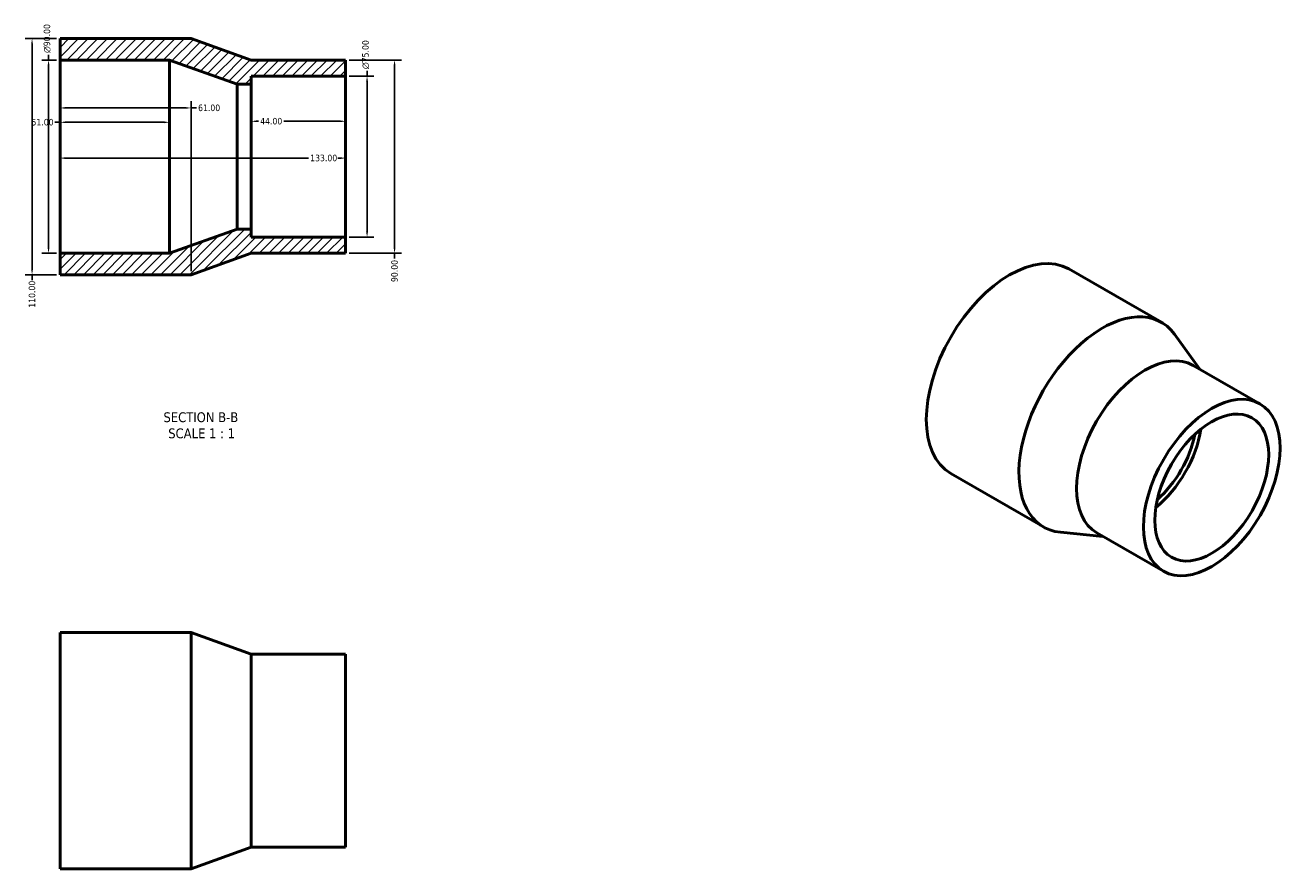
# Model space of a CAD drawing. Header units: millimetres. Extents: x -6 to 924, y -58 to 1027.
# Tile 2 of 2: x 336 to 924, y 634 to 1027. Entities that reach past the tile are written whole.
import ezdxf

# ---------------------------------------------------------------- set-up
doc = ezdxf.new("R2010")
doc.units = ezdxf.units.MM
for name, color, linetype, lineweight in [('Dimension (ANSI)', 7, 'Continuous', 25), ('Hatch (ANSI)', 7, 'Continuous', 18), ('Symbol (ANSI)', 7, 'Continuous', 25), ('Visible (ANSI)', 7, 'Continuous', 50)]:
    doc.layers.add(name, color=color, linetype=linetype, lineweight=lineweight)
doc.styles.add('Label Text (ANSI)', font='tahoma.ttf')
doc.styles.add('Note Text (ANSI)', font='tahoma.ttf')
doc.dimstyles.new('Default - mm (ANSI)', dxfattribs={"dimtxt": 3.048, "dimasz": 2.5, "dimexe": 3.175, "dimexo": 1.6002, "dimgap": 0.8, "dimtad": 0, "dimtoh": 1, "dimrnd": 1e-08, "dimzin": 4, "dimdsep": 46, "dimtxsty": 'Note Text (ANSI)', "dimcen": 0.09, "dimdle": 10, "dimclrd": 256, "dimclre": 256, "dimclrt": 256, "dimadec": 1, "dimazin": 1, "dimtfac": 1, "dimtofl": 0, "dimtmove": 0, "dimatfit": 3, "dimfxl": 1, "dimtolj": 1, "dimtzin": 4, "dimlwd": -1, "dimlwe": -1, "dimarcsym": 0})

# ---------------------------------------------------------------- blocks, each defined once
blk = doc.blocks.new('*D7')
at = {"layer": 'Defpoints', "color": 0, "transparency": 16777216}
for p in [(352.53, 966.23), (485.53, 966.23), (485.53, 965.56)]:
    blk.add_point(p, dxfattribs=at)
at = {"layer": 'Dimension (ANSI)', "transparency": 16777216}
for p, q in [((355.03, 965.56), (468.24, 965.56)), ((483.03, 965.56), (481.92, 965.56))]:
    blk.add_line(p, q, dxfattribs=at)
for points in [[(355.03, 965.97), (355.03, 965.14), (352.53, 965.56)], [(483.03, 965.97), (483.03, 965.14), (485.53, 965.56)]]:
    blk.add_solid(points, dxfattribs=at)
at = {"layer": 'Dimension (ANSI)', "transparency": 16777216, "insert": (469.04, 967.15), "char_height": 3.048, "attachment_point": 1, "style": 'Note Text (ANSI)'}
blk.add_mtext('\\A1;133.00', dxfattribs=at)
blk = doc.blocks.new('*D8')
at = {"layer": 'Defpoints', "color": 0, "transparency": 16777216}
for p in [(441.53, 982.71), (441.53, 966.23), (485.53, 966.23)]:
    blk.add_point(p, dxfattribs=at)
at = {"layer": 'Dimension (ANSI)', "transparency": 16777216}
for p, q in [((444.03, 982.71), (444.95, 982.71)), ((483.03, 982.71), (456.73, 982.71))]:
    blk.add_line(p, q, dxfattribs=at)
for points in [[(444.03, 983.12), (444.03, 982.29), (441.53, 982.71)], [(483.03, 983.12), (483.03, 982.29), (485.53, 982.71)]]:
    blk.add_solid(points, dxfattribs=at)
at = {"layer": 'Dimension (ANSI)', "transparency": 16777216, "insert": (445.75, 984.29), "char_height": 3.048, "attachment_point": 1, "style": 'Note Text (ANSI)'}
blk.add_mtext('\\A1;44.00', dxfattribs=at)
blk = doc.blocks.new('*D9')
at = {"layer": 'Defpoints', "color": 0, "transparency": 16777216}
for p in [(352.53, 982.23), (352.53, 966.23), (403.53, 966.23)]:
    blk.add_point(p, dxfattribs=at)
at = {"layer": 'Dimension (ANSI)', "transparency": 16777216}
for p, q in [((352.53, 982.23), (350.03, 982.23)), ((401.03, 982.23), (355.03, 982.23))]:
    blk.add_line(p, q, dxfattribs=at)
for points in [[(355.03, 982.65), (355.03, 981.82), (352.53, 982.23)], [(401.03, 982.65), (401.03, 981.82), (403.53, 982.23)]]:
    blk.add_solid(points, dxfattribs=at)
at = {"layer": 'Dimension (ANSI)', "transparency": 16777216, "insert": (339.23, 983.82), "char_height": 3.048, "attachment_point": 1, "style": 'Note Text (ANSI)'}
blk.add_mtext('\\A1;51.00', dxfattribs=at)
blk = doc.blocks.new('*D10')
at = {"layer": 'Defpoints', "color": 0, "transparency": 16777216}
for p in [(485.53, 1003.73), (495.53, 1003.73), (485.53, 928.73)]:
    blk.add_point(p, dxfattribs=at)
at = {"layer": 'Dimension (ANSI)', "transparency": 16777216}
for p, q in [((495.53, 1003.73), (495.53, 1006.23)), ((487.13, 1003.73), (498.71, 1003.73)), ((495.53, 931.23), (495.53, 1001.23)), ((487.13, 928.73), (498.71, 928.73))]:
    blk.add_line(p, q, dxfattribs=at)
for points in [[(495.11, 1001.23), (495.95, 1001.23), (495.53, 1003.73)], [(495.11, 931.23), (495.95, 931.23), (495.53, 928.73)]]:
    blk.add_solid(points, dxfattribs=at)
at = {"layer": 'Dimension (ANSI)', "transparency": 16777216, "insert": (493.24, 1007.03), "char_height": 3.048, "attachment_point": 1, "rotation": 90, "style": 'Note Text (ANSI)'}
blk.add_mtext('\\A1;\\fAIGDT|b0|i0;\\H3.0480;\\ln\\fTahoma|b0|i0;\\H3.0480;75.00', dxfattribs=at)
blk = doc.blocks.new('*D11')
at = {"layer": 'Defpoints', "color": 0, "transparency": 16777216}
for p in [(485.53, 1011.23), (485.53, 921.23), (508.34, 921.23)]:
    blk.add_point(p, dxfattribs=at)
at = {"layer": 'Dimension (ANSI)', "transparency": 16777216}
for p, q in [((487.13, 1011.23), (511.52, 1011.23)), ((508.34, 1008.73), (508.34, 923.73)), ((487.13, 921.23), (511.52, 921.23)), ((508.34, 921.23), (508.34, 918.73))]:
    blk.add_line(p, q, dxfattribs=at)
for points in [[(507.92, 1008.73), (508.76, 1008.73), (508.34, 1011.23)], [(507.92, 923.73), (508.76, 923.73), (508.34, 921.23)]]:
    blk.add_solid(points, dxfattribs=at)
at = {"layer": 'Dimension (ANSI)', "transparency": 16777216, "insert": (506.75, 907.82), "char_height": 3.048, "attachment_point": 1, "rotation": 90, "style": 'Note Text (ANSI)'}
blk.add_mtext('\\A1;90.00', dxfattribs=at)
blk = doc.blocks.new('*D12')
at = {"layer": 'Defpoints', "color": 0, "transparency": 16777216}
for p in [(347.18, 1011.23), (352.53, 1011.23), (352.53, 921.23)]:
    blk.add_point(p, dxfattribs=at)
at = {"layer": 'Dimension (ANSI)', "transparency": 16777216}
for p, q in [((350.93, 1011.23), (344, 1011.23)), ((347.18, 1011.23), (347.18, 1013.73)), ((347.18, 923.73), (347.18, 1008.73)), ((350.93, 921.23), (344, 921.23))]:
    blk.add_line(p, q, dxfattribs=at)
for points in [[(346.76, 1008.73), (347.59, 1008.73), (347.18, 1011.23)], [(346.76, 923.73), (347.59, 923.73), (347.18, 921.23)]]:
    blk.add_solid(points, dxfattribs=at)
at = {"layer": 'Dimension (ANSI)', "transparency": 16777216, "insert": (344.88, 1014.53), "char_height": 3.048, "attachment_point": 1, "rotation": 90, "style": 'Note Text (ANSI)'}
blk.add_mtext('\\A1;\\fAIGDT|b0|i0;\\H3.0480;\\ln\\fTahoma|b0|i0;\\H3.0480;90.00', dxfattribs=at)
blk = doc.blocks.new('*D13')
at = {"layer": 'Defpoints', "color": 0, "transparency": 16777216}
for p in [(352.53, 1021.23), (339.49, 911.23), (352.53, 911.23)]:
    blk.add_point(p, dxfattribs=at)
at = {"layer": 'Dimension (ANSI)', "transparency": 16777216}
for p, q in [((350.93, 1021.23), (336.32, 1021.23)), ((339.49, 1018.73), (339.49, 913.73)), ((350.93, 911.23), (336.32, 911.23)), ((339.49, 911.23), (339.49, 908.73))]:
    blk.add_line(p, q, dxfattribs=at)
for points in [[(339.08, 1018.73), (339.91, 1018.73), (339.49, 1021.23)], [(339.08, 913.73), (339.91, 913.73), (339.49, 911.23)]]:
    blk.add_solid(points, dxfattribs=at)
at = {"layer": 'Dimension (ANSI)', "transparency": 16777216, "insert": (337.91, 895.85), "char_height": 3.048, "attachment_point": 1, "rotation": 90, "style": 'Note Text (ANSI)'}
blk.add_mtext('\\A1;110.00', dxfattribs=at)
blk = doc.blocks.new('*D14')
at = {"layer": 'Defpoints', "color": 0, "transparency": 16777216}
for p in [(413.53, 988.93), (352.53, 933.82), (413.53, 911.23)]:
    blk.add_point(p, dxfattribs=at)
at = {"layer": 'Dimension (ANSI)', "transparency": 16777216}
for p, q in [((355.03, 988.93), (411.03, 988.93)), ((413.53, 912.83), (413.53, 992.1)), ((413.53, 988.93), (416.03, 988.93))]:
    blk.add_line(p, q, dxfattribs=at)
for points in [[(355.03, 989.34), (355.03, 988.51), (352.53, 988.93)], [(411.03, 989.34), (411.03, 988.51), (413.53, 988.93)]]:
    blk.add_solid(points, dxfattribs=at)
at = {"layer": 'Dimension (ANSI)', "transparency": 16777216, "insert": (416.83, 990.51), "char_height": 3.048, "attachment_point": 1, "style": 'Note Text (ANSI)'}
blk.add_mtext('\\A1;61.00', dxfattribs=at)

msp = doc.modelspace()

# ---------------------------------------------------------------- hatches: boundary and pattern name
at = {"layer": 'Hatch (ANSI)'}
h = msp.add_hatch(dxfattribs=at)
h.set_pattern_fill('ANSI31', color=256, scale=25.4, style=0)
h.set_pattern_definition([(45, (0, 0), (-2.245064, 2.245064), [])])
h.paths.add_polyline_path([(485.531, 921.234), (485.531, 928.734), (441.531, 928.734), (441.531, 932.484), (435.031, 932.484), (403.531, 921.234), (352.531, 921.234), (352.531, 911.234), (413.531, 911.234), (441.531, 921.234)])
h.paths.add_polyline_path([(485.531, 1003.734), (485.531, 1011.234), (441.531, 1011.234), (413.531, 1021.234), (352.531, 1021.234), (352.531, 1011.234), (403.531, 1011.234), (435.031, 999.984), (441.531, 999.984), (441.531, 1003.734)])

# ---------------------------------------------------------------- linework, layer by layer
at = {"layer": 'Visible (ANSI)'}
for p, q in [((413.531, 1021.234), (352.531, 1021.234)), ((352.531, 1021.234), (352.531, 1011.234)), ((441.531, 1011.234), (413.531, 1021.234)), ((352.531, 1011.234), (403.531, 1011.234)), ((352.531, 1011.234), (352.531, 921.234)), ((403.531, 1011.234), (435.031, 999.984)), ((403.531, 1011.234), (403.531, 921.234)), ((485.531, 1011.234), (441.531, 1011.234)), ((485.531, 1003.734), (485.531, 1011.234)), ((435.031, 999.984), (441.531, 999.984)), ((435.031, 999.984), (435.031, 932.484)), ((441.531, 999.984), (441.531, 1003.734)), ((441.531, 1003.734), (485.531, 1003.734)), ((441.531, 999.984), (441.531, 932.484)), ((485.531, 1003.734), (485.531, 928.734)), ((435.031, 932.484), (403.531, 921.234)), ((441.531, 932.484), (435.031, 932.484)), ((441.531, 928.734), (441.531, 932.484)), ((485.531, 928.734), (441.531, 928.734)), ((485.531, 921.234), (485.531, 928.734)), ((403.531, 921.234), (352.531, 921.234)), ((352.531, 921.234), (352.531, 911.234)), ((413.531, 911.234), (441.531, 921.234)), ((441.531, 921.234), (485.531, 921.234)), ((352.531, 911.234), (413.531, 911.234)), ((865.49, 889.061), (822.357, 913.9)), ((883.198, 867.325), (871.569, 883.496)), ((911.412, 851.077), (880.299, 868.994)), ((810.597, 793.737), (767.463, 818.576)), ((838.285, 789.332), (818.462, 791.273)), ((866.499, 773.085), (835.386, 791.002)), ((352.531, 744.482), (352.531, 634.482)), ((413.531, 744.482), (352.531, 744.482)), ((413.531, 744.482), (413.531, 634.482)), ((441.531, 734.482), (413.531, 744.482)), ((441.531, 734.482), (441.531, 644.482)), ((485.531, 734.482), (441.531, 734.482)), ((485.531, 734.482), (485.531, 644.482)), ((441.531, 644.482), (413.531, 634.482)), ((485.531, 644.482), (441.531, 644.482)), ((413.531, 634.482), (352.531, 634.482))]:
    msp.add_line(p, q, dxfattribs=at)
for centre, major_axis, start_param, end_param in [((794.91, 866.238), (-27.447, -47.662), 3.1415927, 6.2831853), ((838.044, 841.399), (-27.447, -47.662), 2.8857859, 6.5389921), ((857.843, 829.998), (-22.456, -38.996), 3.1415927, 6.2831853), ((857.843, 829.998), (-18.714, -32.497), 0.9756603, 2.1659323), ((857.843, 829.998), (-16.842, -29.247), 1.028149, 2.1134437)]:
    msp.add_ellipse(centre, major_axis=major_axis, ratio=0.5780931, start_param=start_param, end_param=end_param, dxfattribs=at)
for major_axis in [(-22.456, -38.996), (-18.714, -32.497)]:
    msp.add_ellipse((888.955, 812.081), major_axis=major_axis, ratio=0.5780931, dxfattribs=at)

# ---------------------------------------------------------------- texts
at = {"layer": 'Symbol (ANSI)', "char_height": 4.572, "attachment_point": 7, "style": 'Label Text (ANSI)'}
for s, insert in [('SECTION B-B', (400.703, 842.47)), ('SCALE 1 : 1', (402.926, 834.957))]:
    msp.add_mtext(s, dxfattribs=dict(at, insert=insert))

# ---------------------------------------------------------------- dimensions: what is measured, and where the dimension line sits
at = {"layer": 'Dimension (ANSI)'}
for base, p1, p2, picture, middle in [((347.175, 1011.234), (352.531, 921.234), (352.531, 1011.234), '*D12', (347.175, 1021.307)), ((495.531, 1003.734), (485.531, 928.734), (485.531, 1003.734), '*D10', (495.531, 1013.807))]:
    dim = msp.add_linear_dim(base=base, p1=p1, p2=p2, angle=90, text='\\fAIGDT|b0|i0;\\H3.0480;\\ln\\fTahoma|b0|i0;\\H3.0480;<>', dimstyle='Default - mm (ANSI)', override={"dimtoh": 0, "dimdec": 2, "dimtp": 0, "dimtm": 0, "dimtdec": 2, "dimatfit": 2}, dxfattribs=at)
    dim.commit()
    dim.dimension.update_dxf_attribs({"geometry": picture, "text_midpoint": middle, "dimtype": 160})
for base, p1, p2, picture, middle in [((339.494, 911.234), (352.531, 1021.234), (352.531, 911.234), '*D13', (339.494, 901.895)), ((508.34, 921.234), (485.531, 1011.234), (485.531, 921.234), '*D11', (508.34, 912.876))]:
    dim = msp.add_linear_dim(base=base, p1=p1, p2=p2, angle=90, dimstyle='Default - mm (ANSI)', override={"dimtoh": 0, "dimdec": 2, "dimtp": 0, "dimtm": 0, "dimtdec": 2, "dimatfit": 2}, dxfattribs=at)
    dim.commit()
    dim.dimension.update_dxf_attribs({"geometry": picture, "text_midpoint": middle, "dimtype": 160})
for base, p1, p2, override, picture, middle in [((413.531, 988.927), (352.531, 933.821), (413.531, 911.234), {"dimtoh": 0, "dimdec": 2, "dimse1": 1, "dimtp": 0, "dimtm": 0, "dimtdec": 2, "dimatfit": 2}, '*D14', (421.871, 988.927)), ((352.531, 982.234), (403.531, 966.234), (352.531, 966.234), {"dimtoh": 0, "dimdec": 2, "dimse1": 1, "dimse2": 1, "dimtp": 0, "dimtm": 0, "dimtdec": 2, "dimatfit": 2}, '*D9', (344.231, 982.234)), ((441.531, 982.708), (485.531, 966.234), (441.531, 966.234), {"dimtoh": 0, "dimdec": 2, "dimse1": 1, "dimse2": 1, "dimtp": 0, "dimtm": 0, "dimtdec": 2, "dimatfit": 1}, '*D8', (450.84, 982.708)), ((485.531, 965.558), (352.531, 966.234), (485.531, 966.234), {"dimtoh": 0, "dimdec": 2, "dimse1": 1, "dimse2": 1, "dimtp": 0, "dimtm": 0, "dimtdec": 2, "dimatfit": 1}, '*D7', (475.078, 965.558))]:
    dim = msp.add_linear_dim(base=base, p1=p1, p2=p2, dimstyle='Default - mm (ANSI)', override=override, dxfattribs=at)
    dim.commit()
    dim.dimension.update_dxf_attribs({"geometry": picture, "text_midpoint": middle, "dimtype": 160})

doc.saveas('drawing.dxf')
